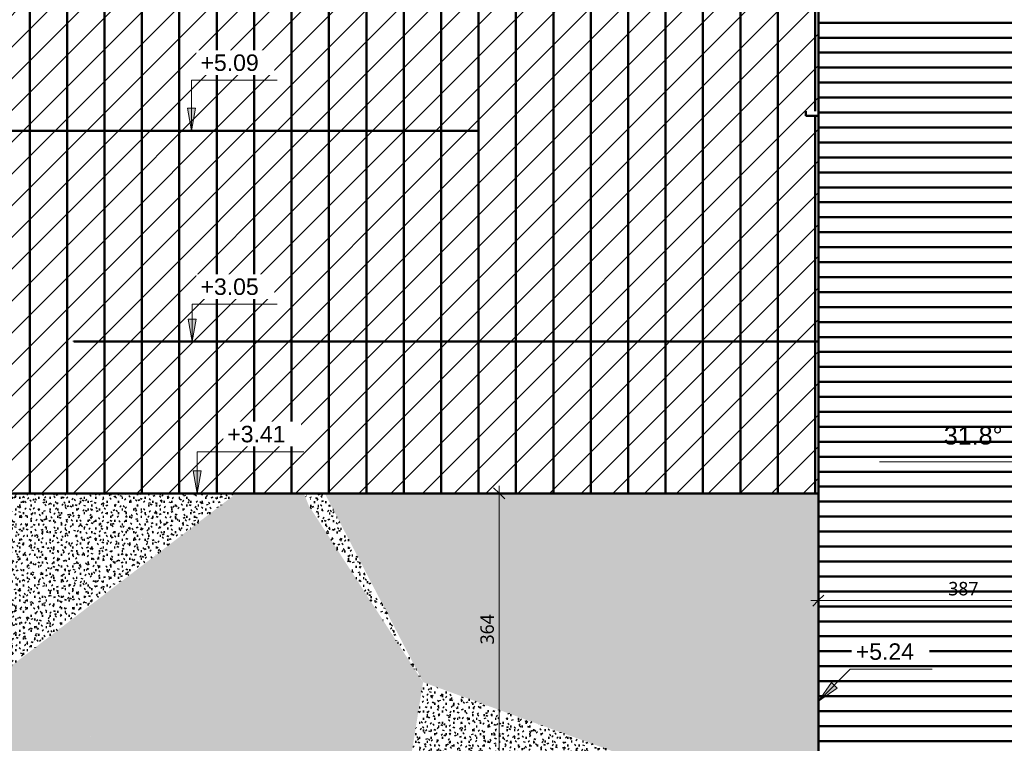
# Model space of a CAD drawing. Header units: millimetres. Extents: x -44271 to 51900, y -56710 to 25730.
# Tile 52 of 61: x -12133 to 1028, y -16030 to -6359. Entities that reach past the tile are written whole.
import ezdxf

# ---------------------------------------------------------------- set-up
doc = ezdxf.new("R2010")
doc.units = ezdxf.units.MM
for name, color, linetype, lineweight in [('A-ANNO-DIMS', 211, 'Continuous', 9), ('A-ANNO-DIMS-100', 211, 'Continuous', 9), ('A-DETL-GENF', 92, 'Continuous', 9), ('A-DETL-MBND', 5, 'Continuous', 50), ('G-ANNO-DIMS', 111, 'Continuous', 9)]:
    doc.layers.add(name, color=color, linetype=linetype, lineweight=lineweight)
doc.styles.add('Arial', font='arial.ttf', dxfattribs={"height": 240})
doc.styles.add('Arial_1', font='arial.ttf', dxfattribs={"height": 220})
doc.styles.add('Trebuchet MS', font='trebuc.ttf', dxfattribs={"height": 180})
doc.dimstyles.new('Cotes100e_Intérieur', dxfattribs={"dimscale": 304.8, "dimtxt": 185.571163, "dimasz": 0.492126, "dimexe": 0.328084, "dimexo": 0.0625, "dimgap": 0.065617, "dimtad": 1, "dimdec": 0, "dimlfac": 0.1, "dimzin": 0, "dimdsep": 46, "dimtxsty": 'Trebuchet MS', "dimblk1": 'OBLIQUE', "dimblk2": 'OBLIQUE', "dimsah": 1, "dimcen": 0.09, "dimdle": 0.328084, "dimazin": 0, "dimtfac": 1, "dimtdec": 4, "dimtix": 1, "dimtmove": 0, "dimatfit": 3, "dimfxl": 0.328084, "dimfxlon": 1, "dimtvp": 1, "dimtolj": 1, "dimtzin": 0, "dimarcsym": 2})

# ---------------------------------------------------------------- blocks, each defined once
blk = doc.blocks.new('DIMBLOCK11-02_Toit')
at = {"layer": 'A-ANNO-DIMS-100'}
for p, q in [((-5725, -12689), (-5800, -12614)), ((-5725, -16330), (-5725, -12589)), ((-5725, -12689), (-5825, -12689)), ((-5725, -12689), (-5650, -12764)), ((-5725, -12689), (-5625, -12689)), ((-5725, -16330), (-5800, -16255)), ((-5725, -16330), (-5825, -16330)), ((-5725, -16330), (-5650, -16405)), ((-5725, -16330), (-5625, -16330))]:
    blk.add_line(p, q, dxfattribs=at)
at = {"layer": 'A-ANNO-DIMS-100', "color": 0, "insert": (-5975, -14708), "char_height": 180, "width": 475.57, "attachment_point": 1, "rotation": 90, "line_spacing_factor": 1.048425, "style": 'Trebuchet MS'}
blk.add_mtext('364', dxfattribs=at)
blk = doc.blocks.new('_Oblique')
at = {"color": 0, "linetype": 'ByBlock', "lineweight": -2}
blk.add_line((-0.5, -0.5), (0.5, 0.5), dxfattribs=at)
blk = doc.blocks.new('DIMBLOCK17-02_Toit')
at = {"layer": 'A-ANNO-DIMS-100'}
for p, q in [((-1458, -14123), (-1458, -14023)), ((-1458, -14123), (-1383, -14048)), ((2413, -14123), (2413, -14023)), ((2413, -14123), (2488, -14048)), ((-1558, -14123), (2413, -14123)), ((-1458, -14123), (-1533, -14198)), ((-1458, -14123), (-1458, -14223)), ((2413, -14123), (2338, -14198)), ((2413, -14123), (2413, -14223))]:
    blk.add_line(p, q, dxfattribs=at)
at = {"layer": 'A-ANNO-DIMS-100', "color": 0, "insert": (280, -13873), "char_height": 180, "width": 475.57, "attachment_point": 1, "line_spacing_factor": 1.048425, "style": 'Trebuchet MS'}
blk.add_mtext('387', dxfattribs=at)

msp = doc.modelspace()

# ---------------------------------------------------------------- hatches: boundary and pattern name
at = {"layer": 'A-DETL-GENF'}
h = msp.add_hatch(dxfattribs=at)
h.set_pattern_fill('FP_636', color=1, style=0, pattern_type=2)
h.set_pattern_definition([(45, (0, 0), (-212.132, 212.132), [])])
h.paths.add_polyline_path([(42520.1, -18305), (42520.1, -8417.9), (13484.7, -8417.9), (13484.7, -16810.3), (35379.8, -16810.3), (35379.8, -18305), (39878.2, -18305)])
h.paths.add_polyline_path([(-5202, -12689.3), (-1457.7, -12689.3), (-1457.7, -140.2), (-31427.5, -140.2), (-31427.5, -7843.1), (-28699.8, -7843.1), (-28683.4, -10661.2), (-19083.4, -10661.2), (-19083.4, -12689.3), (-8207.3, -12689.3)])
at = {"layer": 'A-DETL-MBND'}
h = msp.add_hatch(dxfattribs=at)
h.set_pattern_fill('FP_7', color=256, style=0, pattern_type=2)
h.set_pattern_definition([(270, (0, 747.4), (500, 3e-14), [])])
h.paths.add_polyline_path([(-6000, -7843.1), (-6000, -5799), (-1457.7, -5799), (-1457.7, -156.1), (-4642, -156.1), (-4642, -184.8), (-11452, -184.8), (-11452, -140.2), (-31427.5, -140.2), (-31427.5, -7843.1), (-21500, -7843.1), (-21500, -5799), (-16300, -5799), (-16300, -7843.1), (-8207.3, -7843.1)])
h = msp.add_hatch(dxfattribs=at)
h.set_pattern_fill('FP_3', color=256, style=0, pattern_type=2)
h.set_pattern_definition([(180, (643.21, 0), (-2e-14, -200), [])])
h.paths.add_polyline_path([(-1457.7, -20888.6), (2413, -15273.4), (2413, -7568.8), (-1457.7, -1955.1), (-1457.7, -20642.2)])
h = msp.add_hatch(dxfattribs=at)
h.set_pattern_fill('FP_8', color=256, style=0, pattern_type=2)
h.set_pattern_definition([(90, (0, -1787.16), (-500, 3e-14), [])])
h.paths.add_polyline_path([(-1457.7, -10661.2), (-1457.7, -7643.1), (-1624.1, -7643.1), (-1624, -7582.5), (-1457.7, -7582.5), (-1457.7, -5799), (-6000, -5799), (-6000, -7843.1), (-16300, -7843.1), (-16300, -5799), (-21500, -5799), (-21500, -7843.1), (-28699.8, -7843.1), (-28683.4, -10661.2), (-18683.4, -10661.2), (-18683.4, -10650.2), (-11411.5, -10650.2), (-11411.5, -10661.2), (-2196.6, -10661.2)])
h = msp.add_hatch(dxfattribs=at)
h.set_pattern_fill('FP_512', color=256, style=0, pattern_type=2)
h.set_pattern_definition([(270, (0, -5424.16), (500, 3e-14), [])])
h.paths.add_polyline_path([(-18726, -12689.3), (-1457.7, -12689.3), (-1457.7, -10661.2), (-11411.5, -10661.2), (-11411.5, -10650.2), (-18683.4, -10650.2), (-18683.4, -10661.2), (-19083.4, -10661.2), (-19083.4, -12689.3)])
h = msp.add_hatch(dxfattribs=at)
h.set_pattern_fill('FP_489', color=256, style=0, pattern_type=2)
h.set_pattern_definition([(0.00513, (-1.293, 0.453), (203.17445, 50.81719), [16.762, -135.619, 16.762, -948.315]), (0.00513, (-1.293, 0.453), (203.17445, 50.81719), [-169.142, -135.619, 16.762, -287.999, -507.935]), (0.00513, (-1.293, 0.453), (203.17445, 50.81719), [-609.522, 16.762, -135.619, 16.762, -338.793]), (0.00513, (-1.293, 0.453), (203.17445, 50.81719), [-778.665, -84.825, 16.762, -237.206]), (119.999, (74.897, 25.86), (-145.57686, 150.55962), [16.763, -135.625, 16.763, -948.358]), (119.999, (74.897, 25.86), (-145.57686, 150.55962), [-169.15, -135.625, 16.763, -288.012, -507.958]), (119.999, (74.897, 25.86), (-145.57686, 150.55962), [-609.55, 16.763, -135.625, 16.763, -338.808]), (119.999, (74.897, 25.86), (-145.57686, 150.55962), [-778.7, -84.829, 16.763, -237.216]), (240.004, (100.294, 127.46), (-57.59891, -201.37862), [16.764, -135.635, -965.195]), (240.004, (100.294, 127.46), (-57.59891, -201.37862), [-152.399, 16.764, -135.635, -812.796]), (240.004, (100.294, 127.46), (-57.59891, -201.37862), [-304.798, 16.764, -288.035, -507.997]), (240.004, (100.294, 127.46), (-57.59891, -201.37862), [-609.597, 16.764, -135.635, -355.598]), (240.004, (100.294, 127.46), (-57.59891, -201.37862), [-761.996, 16.764, -84.836, -253.999]), (240.004, (100.294, 127.46), (-57.59891, -201.37862), [-863.596, 16.764, -237.235])])
h.paths.add_polyline_path([(-12569.6, -15242.7), (-11657.3, -12689.3), (-13355.1, -12689.3), (-12571.7, -15235.8)])
h = msp.add_hatch(dxfattribs=at)
h.set_pattern_fill('FP_500', color=256, style=0, pattern_type=2)
h.set_pattern_definition([(0.01277, (2.557, -6.1), (203.19068, 50.83129), [16.763, -135.63, 16.763, -948.392]), (0.01277, (2.557, -6.1), (203.19068, 50.83129), [-169.156, -135.63, 16.763, -288.023, -507.976]), (0.01277, (2.557, -6.1), (203.19068, 50.83129), [-609.572, 16.763, -135.63, 16.763, -338.82]), (0.01277, (2.557, -6.1), (203.19068, 50.83129), [-778.728, -84.832, 16.763, -237.225]), (120.009, (78.754, 19.31), (-145.58823, 150.5024), [16.759, -135.594, 16.759, -948.144]), (120.009, (78.754, 19.31), (-145.58823, 150.5024), [-169.112, -135.594, 16.759, -287.947, -507.844]), (120.009, (78.754, 19.31), (-145.58823, 150.5024), [-609.412, 16.759, -135.594, 16.759, -338.732]), (120.009, (78.754, 19.31), (-145.58823, 150.5024), [-778.524, -84.81, 16.759, -237.163]), (239.998, (104.153, 120.89), (-57.6021, -201.33558), [16.762, -135.62, 16.762, -948.327]), (239.998, (104.153, 120.89), (-57.6021, -201.33558), [-169.145, -135.62, 16.762, -288.003, -507.942]), (239.998, (104.153, 120.89), (-57.6021, -201.33558), [-609.53, 16.762, -135.62, 16.762, -338.797]), (239.998, (104.153, 120.89), (-57.6021, -201.33558), [-778.675, -84.826, 16.762, -237.209])])
h.paths.add_polyline_path([(-12569.6, -15242.7), (-8268.6, -12854.6), (-8335.4, -12689.3), (-9237.6, -12689.3), (-12061.9, -14853.7)])
h = msp.add_hatch(dxfattribs=at)
h.set_pattern_fill('FP_502', color=256, style=0, pattern_type=2)
h.set_pattern_definition([(0.0026, (-1.25, 0.46), (203.18769, 50.80926), [16.763, -135.628, 16.763, -948.377]), (0.0026, (-1.25, 0.46), (203.18769, 50.80926), [-169.153, -135.628, 16.763, -288.018, -507.968]), (0.0026, (-1.25, 0.46), (203.18769, 50.80926), [-609.562, 16.763, -135.628, 16.763, -338.815]), (0.0026, (-1.25, 0.46), (203.18769, 50.80926), [-778.716, -84.831, 16.763, -237.221]), (119.999, (74.944, 25.863), (-145.5846, 150.56901), [16.763, -135.63, 16.763, -948.397]), (119.999, (74.944, 25.863), (-145.5846, 150.56901), [-169.157, -135.63, 16.763, -288.024, -507.979]), (119.999, (74.944, 25.863), (-145.5846, 150.56901), [-609.575, 16.763, -135.63, 16.763, -338.822]), (119.999, (74.944, 25.863), (-145.5846, 150.56901), [-778.732, -84.832, 16.763, -237.226]), (240.002, (100.34, 127.463), (-57.60198, -201.37774), [16.764, -135.636, -965.198]), (240.002, (100.34, 127.463), (-57.60198, -201.37774), [-152.4, 16.764, -135.636, -812.798]), (240.002, (100.34, 127.463), (-57.60198, -201.37774), [-304.799, 16.764, -288.035, -507.999]), (240.002, (100.34, 127.463), (-57.60198, -201.37774), [-609.599, 16.764, -135.636, -355.599]), (240.002, (100.34, 127.463), (-57.60198, -201.37774), [-761.998, 16.764, -84.836, -253.999]), (240.002, (100.34, 127.463), (-57.60198, -201.37774), [-863.598, 16.764, -237.236])])
h.paths.add_polyline_path([(-12569.6, -15242.7), (-9237.6, -12689.3), (-11657.3, -12689.3), (-12565.4, -15231)])
h = msp.add_hatch(dxfattribs=at)
h.set_pattern_fill('FP_496', color=256, style=0, pattern_type=2)
h.set_pattern_definition([(359.87577, (-48.39, -47.244), (202.97455, 50.30602), [16.745, -135.486, -964.132]), (359.87577, (-48.39, -47.244), (202.97455, 50.30602), [-152.231, 16.745, -135.486, -811.901]), (359.87577, (-48.39, -47.244), (202.97455, 50.30602), [-304.463, 16.745, -287.717, -507.438]), (359.87577, (-48.39, -47.244), (202.97455, 50.30602), [-608.926, 16.745, -135.486, -355.207]), (359.87577, (-48.39, -47.244), (202.97455, 50.30602), [-761.157, 16.745, -84.742, -253.719]), (359.87577, (-48.39, -47.244), (202.97455, 50.30602), [-862.645, 16.745, -236.974]), (119.968, (27.723, -22.036), (-145.43373, 150.73163), [16.762, -135.618, 16.762, -948.309]), (119.968, (27.723, -22.036), (-145.43373, 150.73163), [-169.141, -135.618, 16.762, -287.998, -507.932]), (119.968, (27.723, -22.036), (-145.43373, 150.73163), [-609.519, 16.762, -135.618, 16.762, -338.791]), (119.968, (27.723, -22.036), (-145.43373, 150.73163), [-778.66, -84.825, 16.762, -237.204]), (239.97, (53.095, 79.4), (-57.54261, -201.03829), [16.73, -135.363, 16.73, -946.531]), (239.97, (53.095, 79.4), (-57.54261, -201.03829), [-168.824, -135.363, 16.73, -287.457, -506.979]), (239.97, (53.095, 79.4), (-57.54261, -201.03829), [-608.375, 16.73, -135.363, 16.73, -338.155]), (239.97, (53.095, 79.4), (-57.54261, -201.03829), [-777.199, -84.666, 16.73, -236.759])])
h.paths.add_polyline_path([(-8268.6, -12854.6), (-8321.1, -12689.3), (-8335.4, -12689.3)])
h = msp.add_hatch(dxfattribs=at)
h.set_pattern_fill('FP_498', color=256, style=0, pattern_type=2)
h.set_pattern_definition([(359.9304, (-24.455, -33.11), (203.10852, 50.51128), [16.756, -135.575, -964.768]), (359.9304, (-24.455, -33.11), (203.10852, 50.51128), [-152.332, 16.756, -135.575, -812.436]), (359.9304, (-24.455, -33.11), (203.10852, 50.51128), [-304.664, 16.756, -287.907, -507.773]), (359.9304, (-24.455, -33.11), (203.10852, 50.51128), [-609.327, 16.756, -135.575, -355.441]), (359.9304, (-24.455, -33.11), (203.10852, 50.51128), [-761.659, 16.756, -84.798, -253.886]), (359.9304, (-24.455, -33.11), (203.10852, 50.51128), [-863.213, 16.756, -237.13]), (119.992, (51.71, -7.82), (-145.5293, 150.62888), [16.761, -135.608, 16.761, -948.243]), (119.992, (51.71, -7.82), (-145.5293, 150.62888), [-169.13, -135.608, 16.761, -287.977, -507.897]), (119.992, (51.71, -7.82), (-145.5293, 150.62888), [-609.476, 16.761, -135.608, 16.761, -338.767]), (119.992, (51.71, -7.82), (-145.5293, 150.62888), [-778.606, -84.819, 16.761, -237.188]), (239.973, (77.1, 93.664), (-57.58107, -201.14004), [16.743, -135.466, 16.743, -947.246]), (239.973, (77.1, 93.664), (-57.58107, -201.14004), [-168.952, -135.466, 16.743, -287.675, -507.363]), (239.973, (77.1, 93.664), (-57.58107, -201.14004), [-608.835, 16.743, -135.466, 16.743, -338.411]), (239.973, (77.1, 93.664), (-57.58107, -201.14004), [-777.787, -84.73, 16.743, -236.938])])
h.paths.add_polyline_path([(-8268.6, -12854.6), (-8227.2, -12689.3), (-8321.1, -12689.3)])
h = msp.add_hatch(dxfattribs=at)
h.set_pattern_fill('FP_497', color=256, style=0, pattern_type=2)
h.set_pattern_definition([(359.86755, (-110.847, -27.333), (202.25386, 50.31759), [16.686, -135.005, -960.71]), (359.86755, (-110.847, -27.333), (202.25386, 50.31759), [-151.691, 16.686, -135.005, -809.019]), (359.86755, (-110.847, -27.333), (202.25386, 50.31759), [-303.382, 16.686, -286.696, -505.637]), (359.86755, (-110.847, -27.333), (202.25386, 50.31759), [-606.764, 16.686, -135.005, -353.946]), (359.86755, (-110.847, -27.333), (202.25386, 50.31759), [-758.455, 16.686, -84.441, -252.818]), (359.86755, (-110.847, -27.333), (202.25386, 50.31759), [-859.583, 16.686, -236.132]), (119.859, (-35, -2.115), (-144.91734, 150.86758), [16.758, -135.585, 16.758, -948.077]), (119.859, (-35, -2.115), (-144.91734, 150.86758), [-169.1, -135.585, 16.758, -287.927, -507.808]), (119.859, (-35, -2.115), (-144.91734, 150.86758), [-609.37, 16.758, -135.585, 16.758, -338.708]), (119.859, (-35, -2.115), (-144.91734, 150.86758), [-778.47, -84.804, 16.758, -237.146]), (240.076, (-9.72, 99.397), (-57.33655, -201.18618), [16.724, -135.314, 16.724, -946.185]), (240.076, (-9.72, 99.397), (-57.33655, -201.18618), [-168.763, -135.314, 16.724, -287.353, -506.795]), (240.076, (-9.72, 99.397), (-57.33655, -201.18618), [-608.154, 16.724, -135.314, 16.724, -338.032]), (240.076, (-9.72, 99.397), (-57.33655, -201.18618), [-776.916, -84.635, 16.724, -236.673])])
h.paths.add_polyline_path([(-6741.3, -15212.9), (-8055, -12689.3), (-8227.2, -12689.3), (-8268.6, -12854.6), (-8171.4, -13004.7)])
h = msp.add_hatch(dxfattribs=at)
h.set_pattern_fill('FP_503', color=256, style=0, pattern_type=2)
h.set_pattern_definition([(359.98182, (-4.104, -13.02), (203.1901, 50.70953), [16.763, -135.629, -965.152]), (359.98182, (-4.104, -13.02), (203.1901, 50.70953), [-152.392, 16.763, -135.629, -812.759]), (359.98182, (-4.104, -13.02), (203.1901, 50.70953), [-304.785, 16.763, -288.022, -507.975]), (359.98182, (-4.104, -13.02), (203.1901, 50.70953), [-609.57, 16.763, -135.629, -355.582]), (359.98182, (-4.104, -13.02), (203.1901, 50.70953), [-761.962, 16.763, -84.832, -253.987]), (359.98182, (-4.104, -13.02), (203.1901, 50.70953), [-863.557, 16.763, -237.224]), (120.007, (72.093, 12.34), (-145.588, 150.54616), [16.76, -135.602, 16.76, -948.196]), (120.007, (72.093, 12.34), (-145.588, 150.54616), [-169.121, -135.602, 16.76, -287.963, -507.872]), (120.007, (72.093, 12.34), (-145.588, 150.54616), [-609.446, 16.76, -135.602, 16.76, -338.75]), (120.007, (72.093, 12.34), (-145.588, 150.54616), [-778.567, -84.815, 16.76, -237.176]), (239.984, (97.49, 113.88), (-57.60348, -201.25673), [16.755, -135.564, -964.691]), (239.984, (97.49, 113.88), (-57.60348, -201.25673), [-152.32, 16.755, -135.564, -812.371]), (239.984, (97.49, 113.88), (-57.60348, -201.25673), [-304.639, 16.755, -287.884, -507.732]), (239.984, (97.49, 113.88), (-57.60348, -201.25673), [-609.278, 16.755, -135.564, -355.412]), (239.984, (97.49, 113.88), (-57.60348, -201.25673), [-761.598, 16.755, -84.791, -253.866]), (239.984, (97.49, 113.88), (-57.60348, -201.25673), [-863.145, 16.755, -237.111])])
h.paths.add_polyline_path([(-6741.3, -15212.9), (-4115.8, -12689.3), (-8055, -12689.3), (-7183, -14364.4)])
h = msp.add_hatch(dxfattribs=at)
h.set_pattern_fill('FP_504', color=256, style=0, pattern_type=2)
h.set_pattern_definition([(0.00028, (-5.37, 0.016), (203.03275, 50.80099), [16.75, -135.524, 16.75, -135.524, -812.13]), (0.00028, (-5.37, 0.016), (203.03275, 50.80099), [-304.549, 16.75, -287.799, 16.75, -135.524, -355.307]), (0.00028, (-5.37, 0.016), (203.03275, 50.80099), [-761.372, 16.75, -84.766, 16.75, -237.04]), (119.98, (70.767, 25.416), (-145.47519, 150.57424), [16.761, -135.608, 16.761, -948.239]), (119.98, (70.767, 25.416), (-145.47519, 150.57424), [-169.129, -135.608, 16.761, -287.976, -507.894]), (119.98, (70.767, 25.416), (-145.47519, 150.57424), [-609.473, 16.761, -135.608, 16.761, -338.765]), (119.98, (70.767, 25.416), (-145.47519, 150.57424), [-778.602, -84.818, 16.761, -237.187]), (240.021, (96.146, 127.017), (-57.55732, -201.37714), [16.761, -135.608, 16.761, -948.243]), (240.021, (96.146, 127.017), (-57.55732, -201.37714), [-169.13, -135.608, 16.761, -287.977, -507.896]), (240.021, (96.146, 127.017), (-57.55732, -201.37714), [-609.476, 16.761, -135.608, 16.761, -338.767]), (240.021, (96.146, 127.017), (-57.55732, -201.37714), [-778.605, -84.819, 16.761, -237.188])])
h.paths.add_polyline_path([(-3552.6, -16330.4), (-3541.8, -12689.3), (-4115.8, -12689.3), (-6741.3, -15212.9), (-3673.3, -16330.4), (-3552.8, -16330.4)])
h = msp.add_hatch(dxfattribs=at)
h.set_pattern_fill('FP_507', color=256, style=0, pattern_type=2)
h.set_pattern_definition([(0, (0, 0), (203.2, 50.8), [16.764, -135.636, 16.764, -135.636, -812.8]), (0, (0, 0), (203.2, 50.8), [-304.8, 16.764, -288.036, 16.764, -135.636, -355.6]), (0, (0, 0), (203.2, 50.8), [-762, 16.764, -84.836, 16.764, -237.236]), (120, (76.2, 25.4), (-145.59409, 150.57636), [16.764, -135.636, 16.764, -135.636, -812.8]), (120, (76.2, 25.4), (-145.59409, 150.57636), [-304.8, 16.764, -288.036, 16.764, -135.636, -355.6]), (120, (76.2, 25.4), (-145.59409, 150.57636), [-762, 16.764, -84.836, 16.764, -237.236]), (240, (101.6, 127), (-57.60591, -201.37636), [16.764, -135.636, 16.764, -135.636, -812.8]), (240, (101.6, 127), (-57.60591, -201.37636), [-304.8, 16.764, -288.036, 16.764, -135.636, -355.6]), (240, (101.6, 127), (-57.60591, -201.37636), [-762, 16.764, -84.836, 16.764, -237.236])])
h.paths.add_polyline_path([(-4820.5, -22753.3), (-4820.5, -20866.4), (-5583, -22321.8), (-5202, -22537.5)])
h.paths.add_polyline_path([(-3552.6, -16330.4), (-1457.7, -16330.4), (-1457.7, -12689.3), (-3541.8, -12689.3), (-3550.1, -15489.7)])
h = msp.add_hatch(dxfattribs=at)
h.set_pattern_fill('FP_499', color=256, style=0, pattern_type=2)
h.set_pattern_definition([(0.02817, (2.717, -4.05), (203.16601, 50.8809), [16.761, -135.614, 16.761, -948.28]), (0.02817, (2.717, -4.05), (203.16601, 50.8809), [-169.136, -135.614, 16.761, -287.989, -507.916]), (0.02817, (2.717, -4.05), (203.16601, 50.8809), [-609.5, 16.761, -135.614, 16.761, -338.78]), (0.02817, (2.717, -4.05), (203.16601, 50.8809), [-778.636, -84.822, 16.761, -237.197]), (120.012, (78.904, 21.38), (-145.5701, 150.44975), [16.755, -135.564, 16.755, -947.934]), (120.012, (78.904, 21.38), (-145.5701, 150.44975), [-169.075, -135.564, 16.755, -287.884, -507.731]), (120.012, (78.904, 21.38), (-145.5701, 150.44975), [-609.278, 16.755, -135.564, 16.755, -338.657]), (120.012, (78.904, 21.38), (-145.5701, 150.44975), [-778.352, -84.791, 16.755, -237.111]), (240.002, (104.3, 122.955), (-57.59693, -201.331), [16.762, -135.622, 16.762, -948.338]), (240.002, (104.3, 122.955), (-57.59693, -201.331), [-169.147, -135.622, 16.762, -288.006, -507.948]), (240.002, (104.3, 122.955), (-57.59693, -201.331), [-609.537, 16.762, -135.622, 16.762, -338.801]), (240.002, (104.3, 122.955), (-57.59693, -201.331), [-778.684, -84.827, 16.762, -237.212])])
h.paths.add_polyline_path([(-12569.6, -15242.7), (-6741.3, -15212.9), (-8268.6, -12854.6), (-12548.5, -15231)])
h = msp.add_hatch(dxfattribs=at)
h.set_pattern_fill('FP_501', color=256, style=0, pattern_type=2)
h.set_pattern_definition([(359.98438, (-8.825, -7.465), (203.16684, 50.73861), [16.761, -135.614, 16.761, -948.283]), (359.98438, (-8.825, -7.465), (203.16684, 50.73861), [-169.137, -135.614, 16.761, -287.99, -507.918]), (359.98438, (-8.825, -7.465), (203.16684, 50.73861), [-609.502, 16.761, -135.614, 16.761, -338.781]), (359.98438, (-8.825, -7.465), (203.16684, 50.73861), [-778.639, -84.822, 16.761, -237.198]), (119.995, (67.36, 17.91), (-145.57032, 150.59866), [16.764, -135.635, 16.764, -948.428]), (119.995, (67.36, 17.91), (-145.57032, 150.59866), [-169.163, -135.635, 16.764, -288.033, -507.996]), (119.995, (67.36, 17.91), (-145.57032, 150.59866), [-609.595, 16.764, -135.635, 16.764, -338.833]), (119.995, (67.36, 17.91), (-145.57032, 150.59866), [-778.757, -84.835, 16.764, -237.234]), (239.997, (92.76, 119.49), (-57.59768, -201.33684), [16.76, -135.603, 16.76, -948.204]), (239.997, (92.76, 119.49), (-57.59768, -201.33684), [-169.123, -135.603, 16.76, -287.965, -507.876]), (239.997, (92.76, 119.49), (-57.59768, -201.33684), [-609.451, 16.76, -135.603, 16.76, -338.753]), (239.997, (92.76, 119.49), (-57.59768, -201.33684), [-778.573, -84.815, 16.76, -237.178])])
h.paths.add_polyline_path([(-7183, -17963), (-6741.3, -15212.9), (-12569.6, -15242.7), (-7498.7, -17803.5)])
h = msp.add_hatch(dxfattribs=at)
h.set_pattern_fill('FP_491', color=256, style=0, pattern_type=2)
h.set_pattern_definition([(359.96722, (-16.095, -17.56), (203.14702, 50.66778), [16.76, -135.6, 16.76, -948.188]), (359.96722, (-16.095, -17.56), (203.14702, 50.66778), [-169.12, -135.6, 16.76, -287.961, -507.867]), (359.96722, (-16.095, -17.56), (203.14702, 50.66778), [-609.44, 16.76, -135.6, 16.76, -338.747]), (359.96722, (-16.095, -17.56), (203.14702, 50.66778), [-778.56, -84.814, 16.76, -237.174]), (119.993, (60.085, 7.79), (-145.55531, 150.61284), [16.763, -135.629, 16.763, -948.387]), (119.993, (60.085, 7.79), (-145.55531, 150.61284), [-169.155, -135.629, 16.763, -288.021, -507.974]), (119.993, (60.085, 7.79), (-145.55531, 150.61284), [-609.568, 16.763, -135.629, 16.763, -338.818]), (119.993, (60.085, 7.79), (-145.55531, 150.61284), [-778.724, -84.832, 16.763, -237.224]), (239.991, (85.48, 109.34), (-57.58889, -201.28108), [16.755, -135.562, -964.672]), (239.991, (85.48, 109.34), (-57.58889, -201.28108), [-152.317, 16.755, -135.562, -812.355]), (239.991, (85.48, 109.34), (-57.58889, -201.28108), [-304.633, 16.755, -287.878, -507.722]), (239.991, (85.48, 109.34), (-57.58889, -201.28108), [-609.266, 16.755, -135.562, -355.405]), (239.991, (85.48, 109.34), (-57.58889, -201.28108), [-761.583, 16.755, -84.79, -253.861]), (239.991, (85.48, 109.34), (-57.58889, -201.28108), [-863.127, 16.755, -237.106])])
h.paths.add_polyline_path([(-11403, -19120.8), (-7183, -17963), (-12569.6, -15242.7), (-11720.3, -18066)])
h = msp.add_hatch(dxfattribs=at)
h.set_pattern_fill('FP_508', color=256, style=0, pattern_type=2)
h.set_pattern_definition([(0.04288, (8.88, -6.41), (203.09494, 50.93801), [16.755, -135.566, 16.755, -947.945]), (0.04288, (8.88, -6.41), (203.09494, 50.93801), [-169.076, -135.566, 16.755, -287.887, -507.737]), (0.04288, (8.88, -6.41), (203.09494, 50.93801), [-609.284, 16.755, -135.566, 16.755, -338.661]), (0.04288, (8.88, -6.41), (203.09494, 50.93801), [-778.361, -84.792, 16.755, -237.113]), (120.005, (85.043, 19.04), (-145.51966, 150.426), [16.753, -135.547, 16.753, -947.814]), (120.005, (85.043, 19.04), (-145.51966, 150.426), [-169.053, -135.547, 16.753, -287.847, -507.667]), (120.005, (85.043, 19.04), (-145.51966, 150.426), [-609.2, 16.753, -135.547, 16.753, -338.614]), (120.005, (85.043, 19.04), (-145.51966, 150.426), [-778.253, -84.78, 16.753, -237.08]), (240.017, (110.43, 120.63), (-57.57581, -201.3648), [16.764, -135.635, 16.764, -948.428]), (240.017, (110.43, 120.63), (-57.57581, -201.3648), [-169.163, -135.635, 16.764, -288.034, -507.996]), (240.017, (110.43, 120.63), (-57.57581, -201.3648), [-609.595, 16.764, -135.635, 16.764, -338.833]), (240.017, (110.43, 120.63), (-57.57581, -201.3648), [-778.758, -84.835, 16.764, -237.234])])
h.paths.add_polyline_path([(-7183, -17963), (-4820.5, -16929.1), (-4820.5, -16330.4), (-3673.3, -16330.4), (-6741.3, -15212.9), (-7126.1, -17609)])
at = {"layer": 'G-ANNO-DIMS'}
for points in [[(-9836.7, -7843.1), (-9783.8, -7543.1), (-9889.6, -7543.1)], [(-9828.1, -10661.2), (-9775.2, -10361.2), (-9881, -10361.2)], [(-9759.9, -12689.3), (-9707, -12389.3), (-9812.8, -12389.3)], [(-1457.7, -15465.9), (-1208.1, -15291.1), (-1282.9, -15216.3)]]:
    msp.add_hatch(color=256, dxfattribs=at).paths.add_polyline_path(points)

# ---------------------------------------------------------------- linework, layer by layer
at = {"layer": 'A-DETL-MBND'}
for p, q in [((-1457.7, -24350.2), (-1457.7, 91.9)), ((-6000, -7843.1), (-6000, -5799)), ((-1624.1, -7643.1), (-1624, -7582.5)), ((-1624.1, -7643.1), (-1457.7, -7643.1)), ((-16300, -7843.1), (-6000, -7843.1)), ((-11411.5, -10661.2), (-11411.5, -10650.2)), ((-1457.7, -10661.2), (-11411.5, -10661.2)), ((-19083.4, -12689.3), (-1457.7, -12689.3))]:
    msp.add_line(p, q, dxfattribs=at)
at = {"layer": 'G-ANNO-DIMS'}
for p, q in [((-9836.7, -7169.3), (-8693.7, -7169.3)), ((-9836.7, -7843.1), (-9836.7, -7169.3)), ((-9783.8, -7543.1), (-9889.6, -7543.1)), ((-9889.6, -7543.1), (-9836.7, -7843.1)), ((-9836.7, -7843.1), (-9783.8, -7543.1)), ((-9828.1, -10163.1), (-8693.7, -10163.1)), ((-9828.1, -10661.2), (-9828.1, -10163.1)), ((-9775.2, -10361.2), (-9881, -10361.2)), ((-9881, -10361.2), (-9828.1, -10661.2)), ((-9828.1, -10661.2), (-9775.2, -10361.2)), ((-9759.9, -12133.3), (-8335.5, -12133.3)), ((-9759.9, -12689.3), (-9759.9, -12133.3)), ((-639.1, -12269.5), (1860.9, -12269.5)), ((-9707, -12389.3), (-9812.8, -12389.3)), ((-9812.8, -12389.3), (-9759.9, -12689.3)), ((-9759.9, -12689.3), (-9707, -12389.3)), ((-1457.7, -15465.9), (-1031.7, -15039.9)), ((-1031.7, -15039.9), (65.5, -15039.9)), ((-1282.9, -15216.3), (-1457.7, -15465.9)), ((-1208.1, -15291.1), (-1282.9, -15216.3)), ((-1457.7, -15465.9), (-1208.1, -15291.1))]:
    msp.add_line(p, q, dxfattribs=at)

# ---------------------------------------------------------------- texts
at = {"layer": 'G-ANNO-DIMS', "insert": (219.1, -11796.7), "char_height": 240, "width": 940.257, "attachment_point": 1, "line_spacing_factor": 0.941778, "style": 'Arial'}
msp.add_mtext('31.8°', dxfattribs=at)

# ---------------------------------------------------------------- dimensions: what is measured, and where the dimension line sits
at = {"layer": 'A-ANNO-DIMS'}
dim = msp.add_linear_dim(base=(-5725, -12689.3), p1=(-5625, -16330.4), p2=(-5825, -12689.3), angle=90, dimstyle='Cotes100e_Intérieur', override={"dimpost": '<>', "dimfxl": 3646.627272}, dxfattribs=at)
dim.commit()
dim.dimension.update_dxf_attribs({"geometry": 'DIMBLOCK11-02_Toit', "text_midpoint": (-5836.8, -14509.8)})
dim = msp.add_linear_dim(base=(2413, -14123.2), p1=(-1457.7, -14023.2), p2=(2413, -14023.2), dimstyle='Cotes100e_Intérieur', override={"dimpost": '<>', "dimfxl": 3870.710529}, dxfattribs=at)
dim.commit()
dim.dimension.update_dxf_attribs({"geometry": 'DIMBLOCK17-02_Toit', "text_midpoint": (477.7, -14011.6)})

# ---------------------------------------------------------------- next in the draw order: texts
at = {"layer": 'G-ANNO-DIMS', "char_height": 220, "width": 929.214, "attachment_point": 1, "line_spacing_factor": 0.941778, "style": 'Arial_1', "bg_fill": 3, "box_fill_scale": 1.25, "bg_fill_color": 256, "bg_fill_true_color": 13158600, "bg_fill_transparency": 0}
for s, insert in [('+5.09', (-9715.9, -6823.4)), ('+3.05', (-9715.9, -9817.1)), ('+3.41', (-9357.7, -11787.3)), ('+5.24', (-956.6, -14693.9))]:
    msp.add_mtext(s, dxfattribs=dict(at, insert=insert))

doc.saveas('drawing.dxf')
